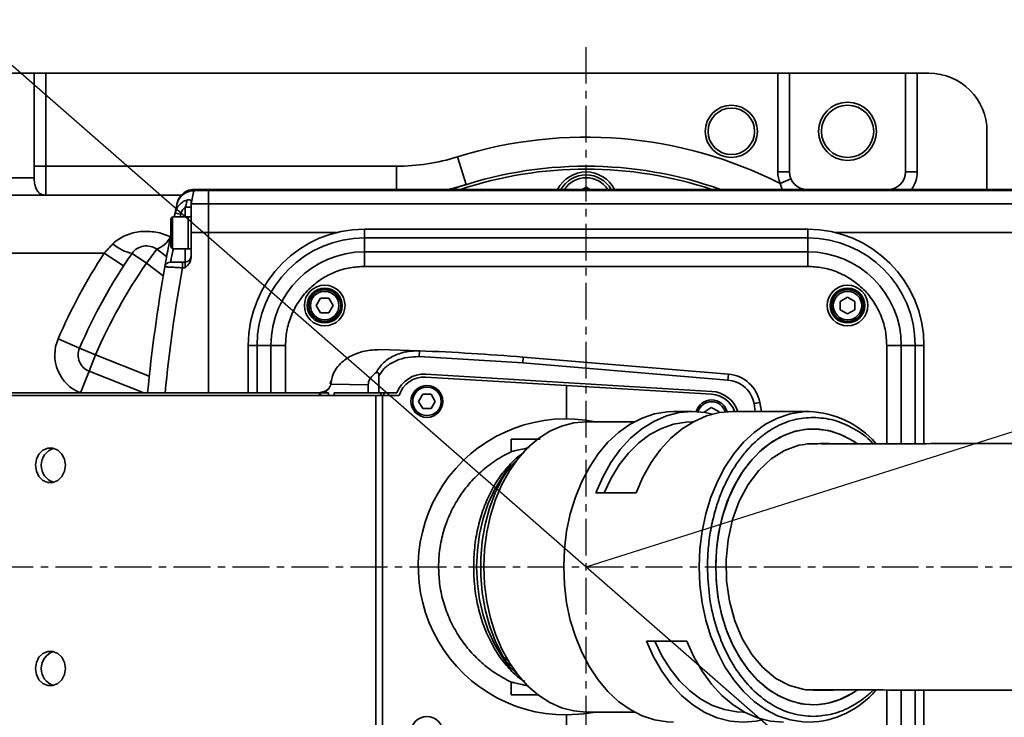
# Model space of a CAD drawing. Header units: millimetres. Extents: x 5717 to 9500, y -822 to 3039.
# Tile 6 of 31: x 7050 to 7220, y 785 to 905. Entities that reach past the tile are written whole.
import ezdxf

# ---------------------------------------------------------------- set-up
doc = ezdxf.new("R2010")
doc.units = ezdxf.units.MM
doc.header["$PDSIZE"] = -1
doc.linetypes.add('CENTER', pattern=[10.16, 6.35, -1.27, 1.27, -1.27])
doc.layers.add('细线层', color=7, linetype='Continuous')
doc.styles.get("Standard").update_dxf_attribs({"font": 'geniso.shx'})
doc.dimstyles.new('ISO-25', dxfattribs={"dimscale": 5, "dimtxt": 3.5, "dimasz": 4.5, "dimexe": 3.5, "dimexo": 0.625, "dimtad": 1, "dimdec": 1, "dimtxsty": 'Standard', "dimcen": 2.5, "dimclrd": 1, "dimclre": 1, "dimadec": 0, "dimazin": 0, "dimtfac": 1, "dimtdec": 1, "dimtmove": 1, "dimatfit": 3, "dimfxl": 1, "dimarcsym": 0})

# ---------------------------------------------------------------- blocks, each defined once
blk = doc.blocks.new('*U1')
at = {"color": 0, "linetype": 'CENTER', "transparency": 16777216}
blk.add_line((-294.49, 0), (458.69, 0), dxfattribs=at)
blk = doc.blocks.new('*D31')
at = {"color": 1, "lineweight": -2, "transparency": 16777216}
for p, q in [((6922.32, 1008.31), (6989.79, 949.37)), ((7289.14, 687.85), (7006.73, 934.57)), ((7306.09, 673.05), (7323.03, 658.24))]:
    blk.add_line(p, q, dxfattribs=at)
at = {"color": 1, "transparency": 16777216}
for points in [[(6992.26, 952.2), (6987.32, 946.55), (7006.73, 934.57)], [(7308.55, 675.87), (7303.62, 670.22), (7289.14, 687.85)]]:
    blk.add_solid(points, dxfattribs=at)
at = {"layer": 'Defpoints', "color": 0, "transparency": 16777216}
for p in [(7006.73, 934.57), (7289.14, 687.85)]:
    blk.add_point(p, dxfattribs=at)
at = {"color": 0, "transparency": 16777216, "insert": (6955.4, 995.19), "char_height": 17.5, "attachment_point": 5, "rotation": 318.8588}
blk.add_mtext('{\\fGulim|b1|i0|c129|p0;∅375}', dxfattribs=at)
blk = doc.blocks.new('*D32')
at = {"color": 1, "lineweight": -2, "transparency": 16777216}
for p, q in [((7895.88, 1048.55), (7836.6, 1029.74)), ((7147.94, 811.21), (7815.15, 1022.94))]:
    blk.add_line(p, q, dxfattribs=at)
at = {"color": 1, "transparency": 16777216}
blk.add_solid([(7835.46, 1033.32), (7837.73, 1026.17), (7815.15, 1022.94)], dxfattribs=at)
at = {"layer": 'Defpoints', "color": 0, "transparency": 16777216}
for p in [(7815.15, 1022.94), (7147.94, 811.21)]:
    blk.add_point(p, dxfattribs=at)
at = {"color": 0, "transparency": 16777216, "insert": (7873.37, 1053.87), "char_height": 17.5, "attachment_point": 5, "rotation": 17.6057}
blk.add_mtext('{\\fHYSWLongFangSong|b1|i0|c134|p2;R700}', dxfattribs=at)

msp = doc.modelspace()

# ---------------------------------------------------------------- linework, layer by layer
at = {"linetype": 'CENTER'}
msp.add_line((7147.94, 721.71), (7147.94, 900.71), dxfattribs=at)
at = {"color": 4}
msp.add_arc((7147.94, 811.21), 700, 225, 135, dxfattribs=at)
at = {"color": 2, "linetype": 'CENTER'}
msp.add_arc((7147.94, 811.21), 187.5, 202.5471, 157.4529, dxfattribs=at)
at = {"layer": '细线层', "linetype": 'Continuous', "lineweight": 35}
for p, q in [((7052.94, 896.21), (7032.94, 896.21)), ((7052.94, 878.21), (7052.94, 896.21)), ((7052.94, 896.21), (7054.94, 896.21)), ((7054.94, 896.21), (7054.94, 880.21)), ((7054.94, 896.21), (7180.94, 896.21)), ((7180.94, 879.21), (7180.94, 896.21)), ((7180.94, 896.21), (7182.94, 896.21)), ((7202.94, 896.21), (7182.94, 896.21)), ((7182.94, 896.21), (7182.94, 879.21)), ((7202.94, 879.21), (7202.94, 896.21)), ((7202.94, 896.21), (7204.94, 896.21)), ((7204.94, 896.21), (7204.94, 879.21)), ((7204.94, 896.21), (7206.94, 896.21)), ((7216.94, 886.21), (7216.94, 876.21)), ((7127.28, 877.05), (7125.78, 881.82)), ((7054.94, 880.21), (7052.94, 880.21)), ((7054.94, 880.21), (7054.94, 875.21)), ((7054.94, 880.21), (7115.3, 880.21)), ((7115.3, 876.21), (7115.3, 880.21)), ((7032.94, 878.21), (7052.94, 878.21)), ((7052.94, 878.21), (7052.94, 877.97)), ((7180.94, 879.21), (7182.94, 879.21)), ((7181.34, 877.24), (7183.18, 878.03)), ((7204.94, 879.21), (7202.94, 879.21)), ((7147.94, 876.6), (7147.27, 876.21)), ((7148.61, 876.21), (7147.94, 876.6)), ((7181.67, 876.21), (7181.34, 877.24)), ((7012.94, 875.21), (7078.26, 875.21)), ((7080.48, 876.21), (7080.44, 876)), ((7082.94, 876), (7080.44, 876)), ((7080.48, 876.21), (7082.94, 876.21)), ((7082.94, 876.21), (7587.94, 876.21)), ((7082.94, 876), (7082.94, 876.21)), ((7587.94, 876), (7082.94, 876)), ((7082.94, 873.74), (7082.94, 876)), ((7077.51, 873.64), (7077.52, 873.7)), ((7078.94, 873.13), (7079.94, 873.13)), ((7078.94, 871.46), (7078.94, 873.13)), ((7079.94, 873.74), (7079.94, 873.36)), ((7079.94, 873.36), (7079.94, 868.77)), ((7079.97, 873.74), (7082.94, 873.74)), ((7082.94, 868.77), (7082.94, 873.74)), ((7082.94, 873.74), (7587.94, 873.74)), ((7076.74, 871.46), (7076.44, 871.16)), ((7079.44, 871.46), (7076.74, 871.46)), ((7076.74, 871.46), (7076.74, 865.96)), ((7078.16, 871.92), (7077.19, 872.12)), ((7079.94, 871.46), (7079.44, 871.46)), ((7079.44, 871.46), (7079.44, 865.96)), ((7079.44, 870.21), (7079.44, 871.46)), ((7076.44, 866.26), (7076.44, 871.16)), ((7079.44, 865.96), (7079.44, 870.21)), ((7082.94, 868.77), (7079.94, 868.77)), ((7079.94, 868.77), (7079.94, 864.44)), ((7082.94, 841.21), (7082.94, 868.77)), ((7104.98, 868.77), (7082.94, 868.77)), ((7109.79, 869.36), (7186.09, 869.36)), ((7109.79, 867.86), (7109.79, 865.46)), ((7109.79, 867.86), (7186.09, 867.86)), ((7186.09, 867.86), (7186.09, 865.46)), ((7587.94, 868.77), (7190.89, 868.77)), ((7076.44, 866.26), (7076.74, 865.96)), ((7064.96, 865.21), (7012.94, 865.21)), ((7068.31, 863.03), (7064.96, 865.21)), ((7069.77, 865.2), (7072.24, 863.49)), ((7074.02, 865.91), (7072.24, 863.49)), ((7074.02, 865.91), (7075.73, 864.64)), ((7076.74, 865.96), (7079.44, 865.96)), ((7078.94, 863.71), (7078.94, 865.96)), ((7079.44, 865.96), (7079.94, 865.96)), ((7109.79, 865.46), (7186.09, 865.46)), ((7075.15, 861.34), (7072.24, 863.49)), ((7078.44, 863.71), (7078.44, 862.71)), ((7078.44, 863.71), (7078.94, 863.71)), ((7078.94, 862.71), (7078.44, 862.71)), ((7078.94, 862.71), (7078.94, 863.71)), ((7109.79, 862.96), (7186.09, 862.96)), ((7191.69, 856.93), (7192.94, 857.65)), ((7192.94, 857.65), (7194.19, 856.93)), ((7101.49, 856.21), (7102.22, 857.46)), ((7102.22, 854.96), (7101.49, 856.21)), ((7102.22, 857.46), (7103.66, 857.46)), ((7103.66, 857.46), (7104.38, 856.21)), ((7104.38, 856.21), (7103.66, 854.96)), ((7191.69, 855.49), (7191.69, 856.93)), ((7194.19, 856.93), (7194.19, 855.49)), ((7103.66, 854.96), (7102.22, 854.96)), ((7192.94, 854.77), (7191.69, 855.49)), ((7194.19, 855.49), (7192.94, 854.77)), ((7060.73, 848.89), (7057.06, 850.48)), ((7089.79, 841.21), (7089.79, 849.36)), ((7093.69, 849.36), (7091.29, 849.36)), ((7091.29, 841.21), (7091.29, 849.36)), ((7093.69, 841.21), (7093.69, 849.36)), ((7096.19, 841.21), (7096.19, 849.36)), ((7199.68, 849.36), (7199.68, 832.4)), ((7204.59, 849.36), (7202.18, 849.36)), ((7202.18, 849.36), (7202.18, 832.41)), ((7204.59, 849.36), (7204.59, 832.42)), ((7206.09, 849.36), (7206.09, 832.42)), ((7060.73, 848.89), (7063.48, 847.7)), ((7063.48, 847.7), (7062.38, 844.91)), ((7063.48, 847.7), (7072.74, 844.06)), ((7112.45, 848.62), (7119.25, 848.42)), ((7119.25, 848.42), (7119.22, 847.42)), ((7119.22, 847.42), (7137.04, 846.33)), ((7137.12, 847.33), (7137.04, 846.33)), ((7137.04, 846.33), (7172.36, 843.39)), ((7172.44, 844.38), (7137.12, 847.33)), ((7060.92, 841.19), (7062.38, 844.91)), ((7071.78, 841.21), (7062.38, 844.91)), ((7169.56, 841.44), (7120.34, 844.39)), ((7172.44, 844.38), (7172.36, 843.39)), ((7104, 843.25), (7103.91, 842.75)), ((7104.09, 843.24), (7103.99, 842.69)), ((7103.99, 842.69), (7110.42, 842.56)), ((7104, 843.25), (7104, 843.25)), ((7104.09, 843.24), (7104, 843.25)), ((7110.42, 842.56), (7110.42, 841.21)), ((7112.28, 844.04), (7112.28, 841.21)), ((7144.54, 842.44), (7120.31, 843.89)), ((7144.54, 842.44), (7144.54, 836.71)), ((7144.54, 842.44), (7169.53, 840.94)), ((6981.4, 840.71), (7111.76, 840.71)), ((6982.43, 841.21), (7102.02, 841.21)), ((7103.1, 841.47), (7101.96, 841.21)), ((7102.02, 840.71), (7102.02, 841.21)), ((7102.21, 841.21), (7102.02, 841.21)), ((7102.21, 841.21), (7103.62, 841.21)), ((7102.21, 840.71), (7102.21, 841.21)), ((7103.61, 841.86), (7103.1, 841.47)), ((7103.62, 841.21), (7103.62, 840.71)), ((7104.58, 840.71), (7104.58, 841.21)), ((7104.58, 841.21), (7110.42, 841.21)), ((7110.42, 841.21), (7112.28, 841.21)), ((7111.76, 840.71), (7112.89, 840.71)), ((7111.76, 781.71), (7111.76, 840.71)), ((7112.28, 841.21), (7115.38, 841.21)), ((7112.6, 840.71), (7112.6, 841.21)), ((7112.89, 840.71), (7112.89, 781.71)), ((7112.89, 840.71), (7115.73, 840.71)), ((7113.11, 841.21), (7113.11, 840.71)), ((7119.09, 839.71), (7119.82, 840.96)), ((7119.82, 840.96), (7121.26, 840.96)), ((7121.26, 840.96), (7121.98, 839.71)), ((7119.82, 838.46), (7119.09, 839.71)), ((7121.98, 839.71), (7121.26, 838.46)), ((7177.84, 839.54), (7176.86, 839.35)), ((7177.06, 837.96), (7176.86, 839.35)), ((7177.84, 839.54), (7178.13, 837.96)), ((7121.26, 838.46), (7119.82, 838.46)), ((7166.21, 837.96), (7163, 837.96)), ((7168.26, 837.88), (7169.48, 838.65)), ((7168.26, 837.8), (7168.26, 837.88)), ((7169.48, 838.65), (7170.76, 837.99)), ((7170.76, 837.99), (7170.77, 837.75)), ((7186.33, 837.96), (7173.14, 837.96)), ((7156.27, 836.21), (7148.01, 836.21)), ((7166.41, 836.21), (7166.21, 836.21)), ((7135.04, 833.21), (7135.04, 831.05)), ((7135, 828.8), (7133.83, 827.17)), ((7156.53, 823.99), (7149.6, 823.99)), ((7122.54, 811.06), (7122.54, 811.21)), ((7158.36, 798.43), (7165.29, 798.43)), ((7133.83, 795.25), (7135, 793.62)), ((7134.69, 795.02), (7133.89, 795.54)), ((7135.04, 791.37), (7135.04, 789.21)), ((7187.04, 789.96), (7190.5, 789.97)), ((7199.68, 790.01), (7199.68, 773.06)), ((7202.18, 790), (7202.18, 773.06)), ((7204.59, 790), (7204.59, 773.06)), ((7206.09, 789.99), (7206.09, 773.06)), ((7139.62, 789.21), (7135.04, 789.21)), ((7144.54, 779.98), (7144.54, 785.71)), ((7148.01, 786.21), (7156.27, 786.21)), ((7174.98, 786.21), (7175.18, 786.21))]:
    msp.add_line(p, q, dxfattribs=at)
at = {"layer": '细线层', "linetype": 'Continuous', "lineweight": 35, "flags": 128}
for points in [[(7077.05, 871.46), (7077.1, 871.72), (7077.19, 872.12)], [(7078.16, 871.92), (7078.08, 871.51), (7078.07, 871.46)], [(7163, 837.96), (7161.9, 837.92), (7159.71, 837.55), (7157.57, 836.84), (7155.5, 835.77), (7153.54, 834.38), (7151.7, 832.67), (7150.01, 830.67), (7148.51, 828.41), (7147.19, 825.91), (7146.09, 823.22), (7145.22, 820.36), (7144.59, 817.38), (7144.21, 814.32), (7144.08, 811.21)], [(7149.6, 823.99), (7150.79, 826.69), (7152.2, 829.18), (7153.81, 831.41), (7155.6, 833.35), (7157.53, 834.98), (7159.59, 836.27), (7161.75, 837.2), (7163.96, 837.77), (7166.21, 837.96), (7168.46, 837.77), (7169.68, 837.51)], [(7173.14, 837.96), (7170.89, 837.77), (7168.68, 837.2), (7166.52, 836.27), (7164.46, 834.98), (7162.53, 833.35), (7160.74, 831.41), (7159.13, 829.18), (7157.72, 826.69), (7156.53, 823.99)], [(7167.41, 811.21), (7167.54, 814.32), (7167.92, 817.38), (7168.56, 820.36), (7169.43, 823.22), (7170.53, 825.91), (7171.84, 828.41), (7173.35, 830.67), (7175.03, 832.67), (7176.87, 834.38), (7178.84, 835.77), (7180.9, 836.84), (7183.05, 837.55), (7185.23, 837.92), (7186.33, 837.96)], [(7148.01, 836.21), (7147.93, 836.21), (7145.81, 836.02), (7143.72, 835.46), (7141.69, 834.56), (7139.75, 833.31), (7137.93, 831.75), (7136.26, 829.88), (7134.76, 827.75), (7133.45, 825.38), (7132.35, 822.8), (7131.48, 820.05), (7130.85, 817.18), (7130.46, 814.22), (7130.34, 811.21), (7130.46, 808.21), (7130.85, 805.24), (7131.48, 802.37), (7132.35, 799.62), (7133.45, 797.04), (7134.76, 794.67), (7136.26, 792.54), (7137.93, 790.68), (7139.75, 789.11), (7141.69, 787.87), (7143.72, 786.96), (7145.81, 786.41), (7147.93, 786.21), (7148.01, 786.21)], [(7151.02, 823.99), (7152.23, 826.5), (7153.65, 828.79), (7155.25, 830.82), (7157.01, 832.56), (7158.91, 833.98), (7160.92, 835.06), (7163, 835.8), (7165.14, 836.16), (7166.21, 836.21)], [(7194.42, 832.54), (7193.58, 833.08), (7191.63, 834.05), (7189.61, 834.68), (7187.55, 834.95), (7185.49, 834.86), (7183.44, 834.41), (7181.46, 833.61), (7179.55, 832.47), (7177.76, 831.01), (7176.11, 829.25), (7174.63, 827.21), (7173.33, 824.93), (7172.24, 822.45), (7171.38, 819.79), (7170.75, 817), (7170.37, 814.13), (7170.24, 811.21)], [(7187.04, 787.46), (7184.97, 787.64), (7182.94, 788.18), (7180.97, 789.06), (7179.09, 790.29), (7177.33, 791.83), (7175.72, 793.66), (7174.28, 795.76), (7173.04, 798.09), (7172, 800.62), (7171.2, 803.32), (7170.63, 806.13), (7170.31, 809.02), (7170.25, 811.94), (7170.44, 814.85), (7170.88, 817.71), (7171.57, 820.47), (7172.49, 823.09), (7173.64, 825.52), (7174.98, 827.74), (7176.51, 829.71), (7178.2, 831.4), (7180.02, 832.79), (7181.95, 833.84), (7183.95, 834.56), (7186, 834.92), (7188.07, 834.92), (7190.12, 834.56), (7192.13, 833.84), (7194.06, 832.79), (7194.52, 832.47)], [(7185.67, 832.3), (7184.55, 832.17), (7182.07, 831.27), (7179.8, 829.83), (7177.67, 827.82), (7175.86, 825.4), (7174.31, 822.51), (7173.16, 819.36), (7172.37, 815.88), (7172.03, 812.4), (7172.11, 808.79), (7172.6, 805.31), (7173.53, 801.9), (7174.79, 798.89), (7176.44, 796.14), (7178.36, 793.86), (7180.58, 792.02), (7182.93, 790.76), (7185.46, 790.08), (7187.04, 789.96), (7187.04, 789.96)], [(7053.15, 828.71), (7053.31, 829.74), (7053.75, 830.64), (7054.44, 831.31), (7055.28, 831.66), (7056.17, 831.66), (7057.01, 831.31), (7057.69, 830.64), (7058.14, 829.74), (7058.3, 828.71), (7058.14, 827.68), (7057.69, 826.78), (7057.01, 826.11), (7056.17, 825.76), (7055.28, 825.76), (7054.44, 826.11), (7053.75, 826.78), (7053.31, 827.68), (7053.15, 828.71)], [(7135, 828.8), (7134.86, 828.61), (7133.47, 826.38), (7132.28, 823.94), (7131.31, 821.3), (7130.57, 818.53), (7130.06, 815.64), (7129.81, 812.7), (7129.81, 809.73), (7130.06, 806.78), (7130.57, 803.89), (7131.31, 801.12), (7132.28, 798.49), (7133.47, 796.04), (7134.86, 793.81), (7135, 793.62)], [(7136.41, 830.07), (7134.96, 828.59), (7134.42, 827.94)], [(7133.83, 827.17), (7133.48, 826.67), (7132.18, 824.49), (7131.09, 822.1), (7130.23, 819.54), (7129.6, 816.84), (7129.22, 814.05), (7129.09, 811.21), (7129.22, 808.37), (7129.6, 805.58), (7130.23, 802.88), (7131.09, 800.32), (7132.18, 797.93), (7133.48, 795.75), (7133.83, 795.25)], [(7134.28, 827.79), (7134.41, 827.87), (7135.09, 828.27)], [(7144.08, 811.21), (7144.21, 808.11), (7144.59, 805.04), (7145.22, 802.06), (7146.09, 799.21), (7147.19, 796.51), (7148.51, 794.02), (7150.01, 791.75), (7151.7, 789.75), (7153.54, 788.04), (7155.5, 786.65), (7157.57, 785.58), (7159.71, 784.87), (7161.9, 784.51), (7163, 784.46)], [(7186.33, 784.46), (7185.23, 784.51), (7183.05, 784.87), (7180.9, 785.58), (7178.84, 786.65), (7176.87, 788.04), (7175.03, 789.75), (7173.35, 791.75), (7171.84, 794.02), (7170.53, 796.51), (7169.43, 799.21), (7168.56, 802.06), (7167.92, 805.04), (7167.54, 808.11), (7167.41, 811.21)], [(7170.24, 811.21), (7170.37, 808.29), (7170.75, 805.42), (7171.38, 802.63), (7172.24, 799.97), (7173.33, 797.49), (7174.63, 795.21), (7176.11, 793.17), (7177.76, 791.41), (7179.55, 789.95), (7181.46, 788.81), (7183.44, 788.01), (7185.49, 787.56), (7187.55, 787.47), (7189.61, 787.74), (7191.63, 788.37), (7193.58, 789.34), (7194.44, 789.89)], [(7178.45, 784.91), (7177.23, 784.65), (7174.98, 784.46), (7172.73, 784.65), (7170.52, 785.22), (7168.36, 786.15), (7166.3, 787.44), (7164.36, 789.07), (7162.58, 791.01), (7160.97, 793.24), (7159.56, 795.73), (7158.36, 798.43)], [(7174.98, 786.21), (7173.91, 786.26), (7171.77, 786.63), (7169.69, 787.36), (7167.68, 788.44), (7165.78, 789.87), (7164.01, 791.6), (7162.41, 793.63), (7161, 795.92), (7159.79, 798.43)], [(7165.29, 798.43), (7166.49, 795.73), (7167.9, 793.24), (7169.51, 791.01), (7171.29, 789.07), (7173.23, 787.44), (7175.29, 786.15), (7177.44, 785.22), (7179.66, 784.65), (7181.91, 784.46)], [(7053.15, 793.71), (7053.31, 794.74), (7053.75, 795.64), (7054.44, 796.31), (7055.28, 796.66), (7056.17, 796.66), (7057.01, 796.31), (7057.69, 795.64), (7058.14, 794.74), (7058.3, 793.71), (7058.14, 792.68), (7057.69, 791.78), (7057.01, 791.11), (7056.17, 790.76), (7055.28, 790.76), (7054.44, 791.11), (7053.75, 791.78), (7053.31, 792.68), (7053.15, 793.71)], [(7135.09, 794.15), (7134.41, 794.55), (7134.28, 794.63)], [(7134.37, 794.53), (7134.96, 793.83), (7136.41, 792.35)], [(7149.56, 786.21), (7147.55, 785.89), (7144.54, 785.71)]]:
    msp.add_lwpolyline(points, dxfattribs=at)
at = {"layer": '细线层', "linetype": 'Continuous', "lineweight": 35}
for centre, radius in [((7172.94, 886.21), 4.5), ((7172.94, 886.21), 4), ((7192.94, 886.21), 5), ((7192.94, 886.21), 4.5), ((7102.94, 856.21), 3.5), ((7192.94, 856.21), 3.5), ((7102.94, 856.21), 3), ((7102.94, 856.21), 2.75), ((7102.94, 856.21), 2.45), ((7192.94, 856.21), 3), ((7192.94, 856.21), 2.75), ((7192.94, 856.21), 2.45), ((7120.54, 839.71), 2.75), ((7120.54, 839.71), 2.45), ((7120.54, 782.71), 2.75)]:
    msp.add_circle(centre, radius, dxfattribs=at)
for centre, radius, start, end in [((7206.94, 886.21), 10, 0, 90), ((7147.94, 811.21), 74, 63.1664, 107.4214), ((7115.3, 915.21), 35, 270, 287.4214), ((7147.94, 811.21), 69, 90, 109.6049), ((7147.94, 811.21), 68.5, 90, 108.3947), ((7147.94, 811.21), 69, 70.3951, 90), ((7147.94, 811.21), 68.5, 71.6053, 90), ((7147.94, 873.71), 5.5, 90, 152.9643), ((7147.94, 873.71), 5, 30, 150), ((7147.94, 873.71), 4.5, 33.749, 146.251), ((7147.94, 873.71), 5.5, 27.0357, 90), ((7185.94, 879.21), 5, 180, 203.1817), ((7185.94, 879.21), 3, 180, 270), ((7199.94, 879.21), 3, 270, 0), ((7199.94, 879.21), 5, 323.1301, 0), ((7115.3, 915.21), 40, 282.8386, 287.4214), ((7080.42, 873.01), 2.98, 89.6508, 167.8319), ((7080.48, 873.21), 3, 90, 137.2594), ((7370.94, 814.19), 297, 167.9886, 168.4335), ((7370.94, 811.21), 300, 167.9886, 168.2861), ((7079.96, 870.72), 3.02, 89.8335, 90.4266), ((7072.27, 870.29), 4.72, 291.7819, 331.0357), ((7109.79, 849.36), 20, 90, 180), ((7109.79, 849.36), 18.5, 90, 180), ((7186.09, 849.36), 20, 0, 90), ((7186.09, 849.36), 18.5, 0, 90), ((7071.14, 872.1), 7.04, 228.5783, 258.808), ((7072.24, 863.49), 3, 53.5, 145.3687), ((7147.94, 811.21), 99, 146.9443, 156.6313), ((7147.94, 811.21), 95, 145.3687, 156.6313), ((7078.94, 864.71), 1, 270, 0), ((7109.79, 849.36), 16.1, 90, 180), ((7186.09, 849.36), 16.1, 0, 90), ((7147.94, 811.21), 92, 145.3687, 156.6313), ((7370.94, 811.21), 300, 170.0819, 174.2608), ((7076.41, 862.71), 1, 90, 170.0819), ((7370.94, 811.21), 297, 170.0144, 174.2027), ((7063.48, 847.7), 7, 156.6313, 248.5), ((7063.48, 847.7), 3, 156.6313, 248.5), ((7103.9, 448.71), 400, 85.2364, 87.8002), ((7120.04, 839.4), 5, 86.5694, 158.7927), ((7171.95, 838.41), 6, 10.886, 85.2364), ((7104.01, 842.79), 0.106, 200.2366, 259.6052), ((7120.04, 839.4), 4.5, 86.5694, 163.0926), ((7169.26, 836.45), 4.5, 19.5991, 86.5694), ((7169.26, 836.45), 5, 17.5714, 86.5694), ((7169.54, 837.21), 2.75, 15.0965, 164.5407), ((7169.54, 837.21), 2.45, 16.3838, 163.0559), ((7185.67, 821.85), 16.13, 41.4073, 87.67), ((7144.54, 811.21), 25.5, 78.6351, 270), ((7057.24, 828.71), 3.1, 108.7864, 251.2136), ((7057.24, 793.71), 3.1, 108.7864, 251.2136), ((7185.89, 800.13), 15.67, 271.6133, 319.3518), ((7186.86, 800.49), 13.03, 270.7699, 306.3663)]:
    msp.add_arc(centre, radius, start, end, dxfattribs=at)
for points, knots in [([(7052.94, 877.97), (7052.94, 877.81), (7052.95, 877.66), (7052.98, 877.36), (7053, 877.21), (7053.06, 876.93), (7053.1, 876.8), (7053.18, 876.54), (7053.23, 876.42), (7053.33, 876.2), (7053.39, 876.09), (7053.51, 875.9), (7053.58, 875.82), (7053.79, 875.58), (7053.94, 875.46), (7054.13, 875.38)], [0, 0, 0, 0, 0.125, 0.125, 0.25, 0.25, 0.375, 0.375, 0.5, 0.5, 0.625, 0.625, 0.75, 0.75, 1, 1, 1, 1]), ([(7124.47, 876.21), (7125.4, 876.48), (7126.34, 876.75), (7127.27, 877.04), (7127.28, 877.05)], [0, 0, 0, 0, 0.9894732, 1, 1, 1, 1]), ([(7054.13, 875.38), (7054.26, 875.32), (7054.39, 875.28), (7054.66, 875.22), (7054.8, 875.21), (7054.94, 875.21)], [0, 0, 0, 0, 0.5, 0.5, 1, 1, 1, 1]), ([(7078.29, 875.24), (7078.25, 875.2), (7078.09, 875.06), (7077.9, 874.76), (7077.72, 874.41), (7077.62, 874.15), (7077.58, 874), (7077.56, 873.94), (7077.55, 873.89), (7077.54, 873.85), (7077.53, 873.8), (7077.52, 873.78), (7077.51, 873.72), (7077.51, 873.71)], [0, 0, 0, 0, 0.042219, 0.182665, 0.296266, 0.378863, 0.415205, 0.439842, 0.466861, 0.511375, 0.614977, 0.893579, 1, 1, 1, 1]), ([(7077.19, 872.12), (7077.25, 872.35), (7077.41, 872.91), (7077.96, 873.67), (7078.64, 874.17), (7079.1, 874.33), (7079.24, 874.38)], [0, 0, 0, 0, 0.225116, 0.543426, 0.861926, 1, 1, 1, 1]), ([(7078.94, 873.13), (7078.86, 873.06), (7078.61, 872.86), (7078.31, 872.44), (7078.21, 872.07), (7078.16, 871.92)], [0, 0, 0, 0, 0.20815, 0.67186, 1, 1, 1, 1]), ([(7078.94, 873.13), (7078.99, 873.3), (7079.09, 873.6), (7079.17, 873.99), (7079.22, 874.25), (7079.23, 874.36), (7079.23, 874.38), (7079.24, 874.38)], [0, 0, 0, 0, 0.311812, 0.540694, 0.755834, 0.95189, 1, 1, 1, 1]), ([(7079.24, 874.38), (7079.24, 874.38), (7079.31, 874.39), (7079.55, 874.42), (7079.86, 874.4), (7079.92, 874.34), (7079.94, 874.32)], [0, 0, 0, 0, 0.003554, 0.206409, 0.681205, 1, 1, 1, 1]), ([(7079.94, 874.32), (7079.94, 874.32), (7079.94, 874.21), (7079.94, 874.01), (7079.94, 873.82), (7079.94, 873.74)], [0, 0, 0, 0, 0.000991, 0.583419, 1, 1, 1, 1]), ([(7079.97, 873.74), (7079.97, 873.72), (7079.96, 873.65), (7079.95, 873.48), (7079.94, 873.36)], [0, 0, 0, 0, 0.2817243, 1, 1, 1, 1]), ([(7066.48, 866.83), (7066.79, 867.15), (7067.13, 867.42), (7067.87, 867.91), (7068.26, 868.11), (7069.07, 868.46), (7069.49, 868.6), (7070.36, 868.81), (7070.79, 868.89), (7071.68, 868.98), (7072.13, 868.99), (7073.01, 868.96), (7073.46, 868.92), (7074.33, 868.77), (7074.77, 868.66), (7075.6, 868.38), (7076.01, 868.21), (7076.4, 868)], [0, 0, 0, 0, 0.125, 0.125, 0.25, 0.25, 0.375, 0.375, 0.5, 0.5, 0.625, 0.625, 0.75, 0.75, 0.875, 0.875, 1, 1, 1, 1]), ([(7075.42, 862.88), (7075.43, 862.95), (7075.46, 863.08), (7075.63, 864.09), (7075.91, 865.59), (7076.19, 867.12), (7076.38, 868.09), (7076.44, 868.39)], [0, 0, 0, 0, 0.222439, 0.444984, 0.669142, 0.896758, 1, 1, 1, 1]), ([(7109.79, 869.36), (7109.79, 869.36), (7109.79, 869.36), (7109.79, 868.97), (7109.79, 868.29), (7109.79, 867.86)], [0, 0, 0, 0, 0.289057, 0.55761, 1, 1, 1, 1]), ([(7186.09, 869.36), (7186.09, 869.36), (7186.09, 869.36), (7186.09, 868.97), (7186.09, 868.29), (7186.09, 867.86)], [0, 0, 0, 0, 0.289057, 0.55761, 1, 1, 1, 1]), ([(7076.89, 865.96), (7076.8, 865.54), (7076.61, 864.69), (7076.44, 863.88), (7076.42, 863.77), (7076.41, 863.71)], [0, 0, 0, 0, 0.3279966, 0.6641965, 1, 1, 1, 1]), ([(7079.94, 864.44), (7079.92, 864.27), (7079.87, 863.87), (7079.5, 863.28), (7079.14, 862.91), (7078.94, 862.71), (7078.94, 862.71)], [0, 0, 0, 0, 0.247749, 0.586728, 0.996915, 1, 1, 1, 1]), ([(7109.79, 865.46), (7109.79, 865.04), (7109.79, 864.29), (7109.79, 863.37), (7109.79, 862.96)], [0, 0, 0, 0, 0.557303, 1, 1, 1, 1]), ([(7186.09, 865.46), (7186.09, 865.04), (7186.09, 864.29), (7186.09, 863.37), (7186.09, 862.96)], [0, 0, 0, 0, 0.557303, 1, 1, 1, 1]), ([(7078.44, 862.71), (7078.09, 862.73), (7077.41, 862.77), (7076.49, 862.82), (7075.81, 862.86), (7075.47, 862.88), (7075.43, 862.88), (7075.42, 862.88)], [0, 0, 0, 0, 0.217972, 0.436389, 0.65382, 0.868624, 1, 1, 1, 1]), ([(7076.41, 863.71), (7076.42, 863.71), (7076.44, 863.71), (7076.67, 863.71), (7077.13, 863.71), (7077.74, 863.71), (7078.21, 863.71), (7078.44, 863.71)], [0, 0, 0, 0, 0.1308344, 0.3449779, 0.5622797, 0.7811668, 1, 1, 1, 1]), ([(7096.19, 849.36), (7096.24, 850.19), (7096.33, 851.9), (7097.08, 854.43), (7098.34, 856.87), (7100.11, 859.04), (7102.28, 860.81), (7104.72, 862.07), (7107.25, 862.82), (7108.96, 862.91), (7109.79, 862.96)], [0, 0, 0, 0, 0.116516, 0.240011, 0.368641, 0.5, 0.631359, 0.759989, 0.883484, 1, 1, 1, 1]), ([(7186.09, 862.96), (7186.92, 862.91), (7188.63, 862.82), (7191.16, 862.07), (7193.6, 860.81), (7195.77, 859.04), (7197.54, 856.87), (7198.79, 854.43), (7199.55, 851.9), (7199.64, 850.19), (7199.68, 849.36)], [0, 0, 0, 0, 0.116516, 0.240011, 0.368641, 0.5, 0.631359, 0.759989, 0.883484, 1, 1, 1, 1]), ([(7091.29, 849.36), (7091.01, 849.36), (7090.48, 849.36), (7089.8, 849.36), (7089.79, 849.36), (7089.79, 849.36)], [0, 0, 0, 0, 0.289057, 0.55761, 1, 1, 1, 1]), ([(7096.19, 849.36), (7095.67, 849.36), (7094.74, 849.36), (7094.01, 849.36), (7093.69, 849.36)], [0, 0, 0, 0, 0.557303, 1, 1, 1, 1]), ([(7202.18, 849.36), (7201.77, 849.36), (7201.02, 849.36), (7200.09, 849.36), (7199.68, 849.36)], [0, 0, 0, 0, 0.557303, 1, 1, 1, 1]), ([(7206.09, 849.36), (7206.09, 849.36), (7206.09, 849.36), (7205.7, 849.36), (7205.01, 849.36), (7204.59, 849.36)], [0, 0, 0, 0, 0.289057, 0.55761, 1, 1, 1, 1]), ([(7104.09, 843.24), (7104.19, 843.69), (7104.38, 844.58), (7105.4, 846.12), (7107.2, 847.54), (7109.76, 848.49), (7111.55, 848.58), (7112.45, 848.62)], [0, 0, 0, 0, 0.1267953, 0.2535673, 0.5033533, 0.7513738, 1, 1, 1, 1]), ([(7111.73, 844.6), (7112.15, 845.25), (7112.99, 846.53), (7114.96, 847.69), (7117.07, 848.37), (7118.53, 848.4), (7119.25, 848.42)], [0, 0, 0, 0, 0.257743, 0.508766, 0.75569, 1, 1, 1, 1]), ([(7112.28, 844.04), (7112.44, 844.34), (7112.77, 844.94), (7113.73, 845.91), (7115.21, 846.79), (7117.18, 847.38), (7118.54, 847.4), (7119.22, 847.42)], [0, 0, 0, 0, 0.125587, 0.250857, 0.500837, 0.750859, 1, 1, 1, 1]), ([(7110.42, 842.56), (7110.44, 842.75), (7110.48, 843.16), (7110.88, 843.86), (7111.34, 844.31), (7111.68, 844.57), (7111.73, 844.6)], [0, 0, 0, 0, 0.2073673, 0.4670396, 0.9221019, 1, 1, 1, 1]), ([(7111.73, 844.6), (7111.78, 844.64), (7111.86, 844.69), (7111.98, 844.71), (7112.07, 844.69), (7112.15, 844.64), (7112.21, 844.54), (7112.27, 844.33), (7112.28, 844.15), (7112.28, 844.04)], [0, 0, 0, 0, 0.183007, 0.281647, 0.364862, 0.448425, 0.543029, 0.69544, 1, 1, 1, 1]), ([(7102.89, 841.21), (7103.14, 841.39), (7103.5, 841.65), (7103.85, 842.22), (7103.94, 842.53), (7103.99, 842.69)], [0, 0, 0, 0, 0.533338, 0.774364, 1, 1, 1, 1]), ([(7172.36, 843.39), (7172.86, 843.3), (7173.96, 843.11), (7175.35, 842.18), (7176.42, 840.87), (7176.71, 839.86), (7176.86, 839.35)], [0, 0, 0, 0, 0.2321772, 0.5155492, 0.7552326, 1, 1, 1, 1]), ([(7103.1, 841.47), (7103.08, 841.48), (7103.05, 841.49), (7103, 841.49), (7102.95, 841.48), (7102.91, 841.45), (7102.89, 841.4), (7102.87, 841.34), (7102.87, 841.28), (7102.88, 841.24), (7102.88, 841.22)], [0, 0, 0, 0, 0.111723, 0.233528, 0.363244, 0.497501, 0.632147, 0.762953, 0.88637, 1, 1, 1, 1]), ([(7168.83, 811.21), (7168.85, 812.26), (7168.91, 814.38), (7169.35, 817.57), (7170.01, 820.48), (7170.84, 823.08), (7172.09, 826.1), (7173.67, 828.86), (7175.54, 831.23), (7177.04, 832.79), (7178.65, 834.11), (7180.83, 835.52), (7183.64, 836.71), (7185.93, 836.88), (7187.04, 836.96)], [0, 0, 0, 0, 0.077656, 0.157721, 0.240042, 0.304387, 0.368746, 0.500012, 0.565726, 0.631454, 0.695799, 0.760157, 0.883566, 1, 1, 1, 1]), ([(7187.04, 836.96), (7188.22, 836.87), (7190.61, 836.69), (7194.02, 835.09), (7196.32, 833.61), (7197.3, 832.46), (7197.35, 832.39)], [0, 0, 0, 0, 0.322299, 0.650913, 0.979527, 1, 1, 1, 1]), ([(7189.79, 832.45), (7189.25, 832.44), (7187.87, 832.44), (7186.5, 832.4), (7185.67, 832.37)], [0, 0, 0, 0, 0.3959, 1, 1, 1, 1]), ([(7562.25, 832.61), (7548.06, 832.56), (7533.88, 832.51), (7519.69, 832.46), (7518.29, 832.46), (7515.34, 832.45), (7511.1, 832.44), (7507.18, 832.45), (7503.78, 832.45), (7499.67, 832.45), (7494.77, 832.46), (7489.66, 832.46), (7485.14, 832.46), (7480.8, 832.46), (7475.84, 832.46), (7470.64, 832.46), (7465.37, 832.46), (7460.2, 832.46), (7454.67, 832.46), (7448.9, 832.46), (7443.05, 832.46), (7437.76, 832.46), (7432.81, 832.46), (7427.88, 832.46), (7422.41, 832.46), (7416.49, 832.46), (7410.71, 832.45), (7405.53, 832.45), (7401.32, 832.45), (7397.82, 832.45), (7394.68, 832.46), (7391.53, 832.46), (7388.06, 832.46), (7384.29, 832.46), (7280.15, 832.46), (7275.58, 832.46), (7270.47, 832.46), (7265.06, 832.46), (7259.81, 832.46), (7255.05, 832.46), (7250.9, 832.46), (7246.97, 832.46), (7242.95, 832.46), (7238.85, 832.47), (7235.01, 832.46), (7231.79, 832.46), (7228.76, 832.46), (7225.44, 832.46), (7221.24, 832.46), (7216.19, 832.46), (7210.34, 832.44), (7203.72, 832.42), (7196.33, 832.39), (7191.16, 832.38), (7188.43, 832.37)], [-0.204669, -0.204669, -0.204669, -0.204669, 0, 0, 0, 0.02027, 0.042625, 0.061002, 0.07619, 0.090901, 0.118986, 0.144405, 0.160886, 0.17981, 0.201964, 0.22595, 0.247149, 0.26966, 0.292065, 0.317092, 0.341603, 0.364438, 0.382321, 0.402216, 0.424155, 0.448125, 0.473173, 0.493104, 0.509862, 0.52345, 0.534828, 0.547283, 0.561086, 0.576354, 0.592494, 0.610878, 0.631516, 0.654422, 0.676796, 0.695892, 0.713594, 0.729159, 0.746215, 0.764366, 0.780885, 0.795343, 0.806133, 0.82097, 0.840101, 0.863501, 0.891153, 0.923079, 0.959333, 1, 1, 1, 1]), ([(7128.57, 811.21), (7128.61, 812.33), (7128.68, 814.57), (7129.24, 817.86), (7130.13, 821), (7131.35, 823.9), (7132.86, 826.51), (7134.65, 828.73), (7136.1, 830.17), (7136.98, 830.72), (7137.13, 830.81)], [0, 0, 0, 0, 0.138691, 0.277382, 0.416073, 0.554765, 0.693456, 0.832147, 0.970838, 1, 1, 1, 1]), ([(7138.14, 831.75), (7137.86, 831.68), (7137.06, 831.51), (7136.03, 831.28), (7135.19, 831.09), (7135.09, 831.07), (7135.04, 831.05)], [0, 0, 0, 0, 0.154964, 0.440276, 0.726606, 1, 1, 1, 1]), ([(7137.38, 791.46), (7137.14, 791.6), (7136.18, 792.18), (7134.65, 793.68), (7132.86, 795.91), (7131.35, 798.52), (7130.13, 801.42), (7129.24, 804.55), (7128.68, 807.84), (7128.61, 810.08), (7128.57, 811.21)], [0, 0, 0, 0, 0.044028, 0.180595, 0.317163, 0.45373, 0.590298, 0.726865, 0.863433, 1, 1, 1, 1]), ([(7187.04, 785.46), (7185.86, 785.55), (7183.47, 785.74), (7180.02, 787.28), (7176.85, 789.67), (7174.08, 792.89), (7171.8, 796.8), (7170.11, 801.29), (7169.03, 806.17), (7168.9, 809.54), (7168.83, 811.21)], [0, 0, 0, 0, 0.123787, 0.25, 0.376213, 0.5, 0.623787, 0.75, 0.876213, 1, 1, 1, 1]), ([(7138.06, 790.69), (7137.8, 790.75), (7137.02, 790.92), (7136.02, 791.15), (7135.19, 791.33), (7135.09, 791.36), (7135.04, 791.37)], [0, 0, 0, 0, 0.1444002, 0.4367053, 0.7245603, 1, 1, 1, 1]), ([(7185.68, 790.05), (7188.53, 790.04), (7193.94, 790.03), (7201.69, 790.01), (7208.66, 789.98), (7215.03, 789.97), (7220.69, 789.96), (7225.53, 789.96), (7229.27, 789.96), (7232.31, 789.96), (7235.19, 789.96), (7238.28, 789.96), (7241.52, 789.96), (7244.77, 789.96), (7247.9, 789.96), (7251.09, 789.96), (7254.86, 789.96), (7259.59, 789.96), (7265.22, 789.96), (7271.04, 789.96), (7276.49, 789.96), (7281.31, 789.96), (7385.52, 789.96), (7389.35, 789.96), (7392.88, 789.97), (7396.33, 789.97), (7400.04, 789.97), (7404.47, 789.97), (7412.47, 789.97), (7422.83, 789.97), (7434.75, 789.96), (7445.6, 789.96), (7455.67, 789.96), (7463.88, 789.96), (7470.15, 789.96), (7474.88, 789.96), (7479.5, 789.96), (7483.63, 789.96), (7487.3, 789.96), (7490.81, 789.96), (7494.15, 789.96), (7497.37, 789.97), (7500.44, 789.97), (7503.59, 789.97), (7507.02, 789.98), (7510.97, 789.98), (7515.27, 789.97), (7518.26, 789.96), (7519.69, 789.96), (7519.69, 789.96), (7519.69, 789.96), (7519.69, 789.96), (7532.75, 789.91), (7545.81, 789.87), (7558.87, 789.82)], [0, 0, 0, 0, 0.040264, 0.076416, 0.10837, 0.136129, 0.162288, 0.183277, 0.199113, 0.210621, 0.22281, 0.236546, 0.250872, 0.264969, 0.278083, 0.290358, 0.304297, 0.324664, 0.348848, 0.373491, 0.395452, 0.414737, 0.431348, 0.445873, 0.460392, 0.473394, 0.486936, 0.504478, 0.526069, 0.582059, 0.628262, 0.669415, 0.713587, 0.753405, 0.772502, 0.794147, 0.815038, 0.833257, 0.848832, 0.864138, 0.880637, 0.894372, 0.908567, 0.923211, 0.938504, 0.956992, 0.979495, 1, 1, 1, 1, 1, 1, 1.187623, 1.187623, 1.187623, 1.187623]), ([(7197.35, 790.02), (7197.24, 789.9), (7196.63, 789.26), (7195.42, 788.32), (7193.24, 786.9), (7190.43, 785.72), (7188.15, 785.54), (7187.04, 785.46)], [0, 0, 0, 0, 0.039625, 0.207299, 0.375007, 0.69659, 1, 1, 1, 1])]:
    msp.add_open_spline(points, degree=3, knots=knots, dxfattribs=at)
for points in [[(7064.96, 865.21), (7065.46, 865.76), (7065.97, 866.3), (7066.48, 866.83)], [(7140.04, 833.21), (7139.38, 833.21), (7138.07, 833.21), (7136.42, 833.21), (7135.26, 833.21), (7135.11, 833.21), (7135.04, 833.21)], [(7122.54, 811.21), (7122.58, 812.24), (7122.66, 814.3), (7123.34, 817.33), (7124.4, 820.24), (7125.86, 822.97), (7127.69, 825.48), (7129.86, 827.69), (7132.3, 829.61), (7134.13, 830.57), (7135.04, 831.05)], [(7135.04, 791.37), (7134.13, 791.85), (7132.32, 792.81), (7129.89, 794.71), (7127.73, 796.9), (7125.9, 799.38), (7124.44, 802.09), (7123.37, 804.98), (7122.68, 807.98), (7122.59, 810.03), (7122.54, 811.06)]]:
    msp.add_open_spline(points, degree=3, dxfattribs=at)

# ---------------------------------------------------------------- block references
at = {"color": 4, "linetype": 'CENTER'}
msp.add_blockref('*U1', (7310.44, 811.21), dxfattribs=at)

# ---------------------------------------------------------------- dimensions: what is measured, and where the dimension line sits
dim = msp.add_radius_dim(center=(7147.94, 811.21), mpoint=(7815.15, 1022.94), text='{\\fHYSWLongFangSong|b1|i0|c134|p2;<>}', dimstyle='ISO-25')
dim.commit()
dim.dimension.update_dxf_attribs({"geometry": '*D32', "text_midpoint": (7873.37, 1053.87)})
dim = msp.add_diameter_dim_2p(p1=(7289.14, 687.85), p2=(7006.73, 934.57), text='{\\fGulim|b1|i0|c129|p0;<>}', dimstyle='ISO-25')
dim.commit()
dim.dimension.update_dxf_attribs({"geometry": '*D31', "text_midpoint": (6955.4, 995.19)})

doc.saveas('drawing.dxf')
